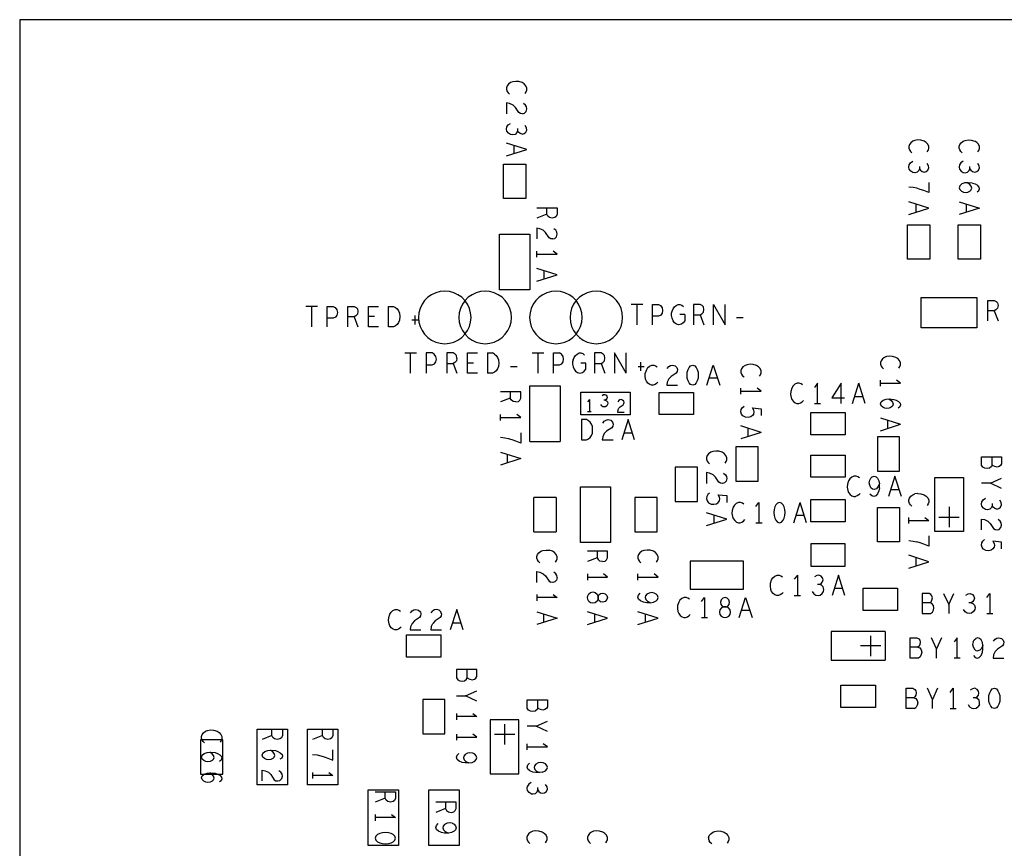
# Model space of a CAD drawing. Extents: x 179 to 509, y 207 to 417.
# Tile 3 of 14: x 244 to 292, y 329 to 370. Entities that reach past the tile are written whole.
import ezdxf

# ---------------------------------------------------------------- set-up
doc = ezdxf.new("R2010")
doc.units = 0
doc.layers.add('RVP8-IFD_G_bassy_art', color=2, linetype='CONTINUOUS')

msp = doc.modelspace()

# ---------------------------------------------------------------- linework, layer by layer
at = {"layer": 'RVP8-IFD_G_bassy_art'}
for points in [[(243.661, 369.786), (243.661, 289.786)], [(423.661, 289.786), (423.661, 369.786), (243.661, 369.786), (243.661, 369.786)], [(268.678, 366.137), (268.728, 366.213), (268.761, 366.302), (268.761, 366.403), (268.711, 366.517), (268.628, 366.606), (268.528, 366.669), (268.361, 366.72), (268.211, 366.733), (268.061, 366.707), (267.961, 366.669), (267.861, 366.593), (267.794, 366.505), (267.761, 366.416), (267.761, 366.327), (267.794, 366.239), (267.844, 366.163), (267.911, 366.099)], [(268.544, 365.13), (268.444, 365.143), (268.361, 365.193), (268.194, 365.447), (268.078, 365.561), (267.911, 365.637), (267.761, 365.662), (267.761, 365.13)], [(268.544, 365.13), (268.644, 365.155), (268.728, 365.244), (268.761, 365.371), (268.744, 365.472), (268.694, 365.561), (268.594, 365.637)], [(268.528, 364.123), (268.428, 364.148), (268.344, 364.211), (268.294, 364.287), (268.261, 364.199), (268.178, 364.11), (268.061, 364.085), (267.961, 364.097), (267.861, 364.161), (267.778, 364.262), (267.761, 364.363), (267.778, 364.477), (267.844, 364.579), (267.961, 364.655)], [(268.528, 364.123), (268.628, 364.148), (268.711, 364.211), (268.761, 364.325), (268.744, 364.439), (268.678, 364.553)], [(268.294, 364.401), (268.294, 364.287)], [(268.761, 363.356), (267.761, 363.673)], [(268.111, 363.559), (268.111, 363.153)], [(288.578, 363.237), (288.628, 363.313), (288.661, 363.402), (288.661, 363.503), (288.611, 363.617), (288.528, 363.706), (288.428, 363.769), (288.261, 363.82), (288.111, 363.833), (287.961, 363.807), (287.861, 363.769), (287.761, 363.693), (287.694, 363.605), (287.661, 363.516), (287.661, 363.427), (287.694, 363.339), (287.744, 363.263), (287.811, 363.199)], [(290.244, 363.263), (290.194, 363.339), (290.161, 363.427), (290.161, 363.516), (290.194, 363.605), (290.261, 363.693), (290.361, 363.769), (290.461, 363.807), (290.611, 363.833), (290.761, 363.82), (290.928, 363.769)], [(291.078, 363.237), (291.128, 363.313), (291.161, 363.402), (291.161, 363.503), (291.111, 363.617), (291.028, 363.706), (290.928, 363.769)], [(267.761, 363.039), (268.761, 363.356)], [(290.311, 363.199), (290.244, 363.263)], [(287.861, 362.217), (287.761, 362.281), (287.678, 362.382), (287.661, 362.483), (287.678, 362.597), (287.744, 362.699), (287.861, 362.775)], [(288.644, 362.559), (288.578, 362.673)], [(290.361, 362.775), (290.244, 362.699), (290.178, 362.597), (290.161, 362.483), (290.178, 362.382), (290.261, 362.281), (290.361, 362.217), (290.461, 362.205), (290.578, 362.23), (290.661, 362.319), (290.694, 362.407), (290.694, 362.521)], [(291.028, 362.268), (291.111, 362.331), (291.161, 362.445), (291.144, 362.559), (291.078, 362.673)], [(288.194, 362.521), (288.194, 362.407), (288.161, 362.319), (288.078, 362.23), (287.961, 362.205), (287.861, 362.217)], [(288.194, 362.407), (288.244, 362.331), (288.328, 362.268), (288.428, 362.243), (288.528, 362.268), (288.611, 362.331), (288.661, 362.445)], [(288.661, 362.445), (288.644, 362.559)], [(290.694, 362.407), (290.744, 362.331), (290.828, 362.268), (290.928, 362.243), (291.028, 362.268)], [(288.661, 361.729), (288.661, 361.223), (288.411, 361.324)], [(290.828, 361.691), (290.611, 361.717), (290.444, 361.704), (290.294, 361.653), (290.194, 361.565), (290.161, 361.463), (290.194, 361.375), (290.278, 361.299), (290.378, 361.248), (290.478, 361.235), (290.594, 361.248), (290.694, 361.299), (290.761, 361.362), (290.794, 361.451), (290.761, 361.552), (290.694, 361.628), (290.578, 361.717)], [(290.828, 361.691), (290.944, 361.653), (291.061, 361.59)], [(288.411, 361.324), (288.228, 361.387), (288.061, 361.438), (287.878, 361.476), (287.661, 361.501)], [(291.044, 361.261), (291.128, 361.324), (291.161, 361.413), (291.144, 361.501), (291.061, 361.59)], [(287.661, 360.139), (288.661, 360.456), (287.661, 360.773)], [(288.011, 360.659), (288.011, 360.253)], [(290.161, 360.773), (291.161, 360.456)], [(290.511, 360.659), (290.511, 360.253)], [(269.261, 360.469), (270.261, 360.469), (270.261, 360.153), (270.211, 360.051), (270.144, 359.988), (270.011, 359.963)], [(270.011, 359.963), (269.878, 359.988), (269.794, 360.064), (269.744, 360.153), (269.261, 359.963)], [(269.744, 360.153), (269.744, 360.469)], [(291.161, 360.456), (290.161, 360.139)], [(270.044, 358.93), (269.944, 358.943), (269.861, 358.993), (269.694, 359.247), (269.578, 359.361), (269.411, 359.437), (269.261, 359.462), (269.261, 358.93)], [(270.044, 358.93), (270.144, 358.955), (270.228, 359.044), (270.261, 359.171), (270.244, 359.272), (270.194, 359.361), (270.094, 359.437)], [(269.261, 358.024), (269.261, 358.328)], [(269.261, 358.176), (270.261, 358.176), (270.061, 358.328)], [(269.261, 356.839), (270.261, 357.156), (269.261, 357.473)], [(269.611, 357.359), (269.611, 356.953)], [(291.578, 354.886), (291.578, 355.886), (291.894, 355.886), (291.996, 355.836), (292.059, 355.769), (292.084, 355.636), (292.059, 355.503), (291.983, 355.419), (291.894, 355.369), (291.578, 355.369)], [(258.402, 355.586), (257.82, 355.586)], [(258.111, 355.586), (258.111, 354.586)], [(258.878, 354.586), (258.878, 355.586), (259.182, 355.586), (259.283, 355.536), (259.359, 355.419), (259.384, 355.286), (259.359, 355.153), (259.296, 355.053), (259.182, 355.003), (258.878, 355.003)], [(259.898, 354.586), (259.898, 355.586), (260.214, 355.586), (260.316, 355.536), (260.379, 355.469), (260.404, 355.336), (260.379, 355.203), (260.303, 355.119), (260.214, 355.069), (259.898, 355.069)], [(260.918, 354.586), (260.918, 355.586), (261.424, 355.586)], [(274.502, 355.686), (273.92, 355.686)], [(274.211, 355.686), (274.211, 354.686)], [(274.978, 354.686), (274.978, 355.686), (275.282, 355.686), (275.383, 355.636), (275.459, 355.519), (275.484, 355.386), (275.459, 355.253), (275.396, 355.153), (275.282, 355.103), (274.978, 355.103)], [(275.947, 355.003), (275.922, 355.136), (275.922, 355.253), (275.947, 355.353), (275.998, 355.469), (276.074, 355.569), (276.15, 355.636), (276.251, 355.686), (276.34, 355.686), (276.441, 355.653), (276.517, 355.586)], [(277.524, 355.436), (277.499, 355.569), (277.436, 355.636), (277.334, 355.686), (277.018, 355.686), (277.018, 354.686)], [(277.334, 355.169), (277.423, 355.219), (277.499, 355.303), (277.524, 355.436)], [(278, 354.686), (278, 355.686), (278.582, 354.686), (278.582, 355.686)], [(291.894, 355.369), (292.084, 354.886)], [(260.214, 355.069), (260.404, 354.586)], [(260.918, 355.103), (261.222, 355.103)], [(263.376, 354.919), (263.072, 354.919)], [(263.211, 355.136), (263.211, 354.703)], [(276.58, 355.186), (276.58, 354.886), (276.504, 354.786), (276.416, 354.719), (276.289, 354.686), (276.162, 354.719), (276.074, 354.786), (275.998, 354.886), (275.947, 355.003)], [(276.58, 355.186), (276.327, 355.186)], [(277.018, 355.169), (277.334, 355.169), (277.524, 354.686)], [(279.476, 355.019), (279.146, 355.019)], [(261.424, 354.586), (260.918, 354.586)], [(262.72, 353.286), (263.302, 353.286)], [(263.011, 352.286), (263.011, 353.286)], [(263.778, 353.286), (263.778, 352.286)], [(263.778, 352.703), (264.082, 352.703), (264.196, 352.753), (264.259, 352.853), (264.284, 352.986), (264.259, 353.119), (264.183, 353.236), (264.082, 353.286), (263.778, 353.286)], [(264.798, 353.286), (264.798, 352.286)], [(265.304, 353.036), (265.279, 353.169), (265.216, 353.236), (265.114, 353.286), (264.798, 353.286)], [(265.304, 353.036), (265.279, 352.903), (265.203, 352.819), (265.114, 352.769)], [(265.818, 352.286), (265.818, 353.286), (266.324, 353.286)], [(266.812, 353.286), (266.812, 352.286)], [(266.812, 353.286), (267.066, 353.286)], [(267.167, 353.236), (267.066, 353.286)], [(267.167, 353.236), (267.243, 353.169), (267.306, 353.069), (267.357, 352.953), (267.37, 352.786), (267.357, 352.619), (267.306, 352.503), (267.243, 352.403), (267.167, 352.336), (267.066, 352.286)], [(269.02, 353.286), (269.602, 353.286)], [(269.311, 353.286), (269.311, 352.286)], [(270.078, 352.286), (270.078, 353.286), (270.382, 353.286)], [(270.078, 352.703), (270.382, 352.703), (270.496, 352.753), (270.559, 352.853), (270.584, 352.986), (270.559, 353.119), (270.483, 353.236), (270.382, 353.286)], [(271.047, 352.953), (271.022, 352.853), (271.022, 352.736), (271.047, 352.603), (271.098, 352.486), (271.174, 352.386), (271.262, 352.319), (271.389, 352.286), (271.516, 352.319), (271.604, 352.386), (271.68, 352.486), (271.68, 352.786), (271.427, 352.786)], [(271.047, 352.953), (271.098, 353.069), (271.174, 353.169), (271.25, 353.236), (271.351, 353.286), (271.44, 353.286), (271.541, 353.253), (271.617, 353.186)], [(272.118, 353.286), (272.118, 352.286)], [(272.434, 352.769), (272.523, 352.819), (272.599, 352.903), (272.624, 353.036), (272.599, 353.169), (272.536, 353.236), (272.434, 353.286), (272.118, 353.286)], [(273.682, 352.286), (273.1, 353.286), (273.1, 352.286)], [(273.682, 352.286), (273.682, 353.286)], [(274.411, 352.403), (274.411, 352.836)], [(287.178, 352.537), (287.228, 352.613), (287.261, 352.702), (287.261, 352.803), (287.211, 352.917), (287.128, 353.006), (287.028, 353.069), (286.861, 353.12), (286.711, 353.133), (286.561, 353.107), (286.461, 353.069), (286.361, 352.993), (286.294, 352.905), (286.261, 352.816), (286.261, 352.727), (286.294, 352.639), (286.344, 352.563), (286.411, 352.499)], [(264.798, 352.769), (265.114, 352.769), (265.304, 352.286)], [(265.818, 352.803), (266.122, 352.803)], [(267.946, 352.619), (268.276, 352.619)], [(272.118, 352.769), (272.434, 352.769), (272.624, 352.286)], [(274.272, 352.619), (274.576, 352.619)], [(274.741, 352.553), (274.678, 352.453), (274.627, 352.286)], [(274.741, 352.553), (274.83, 352.636), (274.944, 352.686), (275.045, 352.686), (275.134, 352.653), (275.21, 352.603)], [(275.71, 352.519), (275.786, 352.619), (275.875, 352.669), (275.976, 352.686), (276.103, 352.653), (276.192, 352.569), (276.217, 352.469), (276.204, 352.369), (276.154, 352.286), (275.9, 352.119), (275.786, 352.003), (275.71, 351.836), (275.685, 351.686), (276.217, 351.686)], [(277.674, 351.686), (277.991, 352.686), (278.308, 351.686)], [(280.278, 352.137), (280.328, 352.213), (280.361, 352.302), (280.361, 352.403), (280.311, 352.517), (280.228, 352.606), (280.128, 352.669), (279.961, 352.72), (279.811, 352.733), (279.661, 352.707), (279.561, 352.669), (279.461, 352.593), (279.394, 352.505), (279.361, 352.416), (279.361, 352.327), (279.394, 352.239), (279.444, 352.163), (279.511, 352.099)], [(266.324, 352.286), (265.818, 352.286)], [(267.066, 352.286), (266.812, 352.286)], [(274.64, 351.986), (274.614, 352.136), (274.627, 352.286)], [(275.248, 351.836), (275.184, 351.769), (275.108, 351.719), (275.02, 351.686), (274.931, 351.686), (274.842, 351.719), (274.754, 351.786), (274.678, 351.886), (274.64, 351.986)], [(278.194, 352.036), (277.788, 352.036)], [(286.261, 351.644), (286.261, 351.948)], [(286.261, 351.796), (287.261, 351.796), (287.061, 351.948)], [(268.461, 351.369), (267.461, 351.369)], [(267.944, 351.369), (267.944, 351.053)], [(268.461, 351.053), (268.461, 351.369)], [(268.911, 348.906), (268.911, 351.666)], [(268.911, 351.666), (270.411, 351.666), (270.411, 348.906)], [(279.361, 351.244), (279.361, 351.548)], [(279.361, 351.396), (280.361, 351.396), (280.161, 351.548)], [(281.827, 351.386), (281.814, 351.236), (281.84, 351.086), (281.878, 350.986), (281.954, 350.886), (282.042, 350.819), (282.131, 350.786), (282.22, 350.786), (282.308, 350.819), (282.384, 350.869), (282.448, 350.936)], [(282.41, 351.703), (282.334, 351.753), (282.245, 351.786), (282.144, 351.786), (282.03, 351.736), (281.941, 351.653), (281.878, 351.553), (281.827, 351.386)], [(283.151, 350.786), (283.151, 351.786), (282.999, 351.586)], [(284.323, 350.786), (284.323, 351.786), (283.854, 351.069)], [(284.874, 350.786), (285.191, 351.786)], [(285.508, 350.786), (285.191, 351.786)], [(268.211, 350.863), (268.078, 350.888), (267.994, 350.964), (267.944, 351.053), (267.461, 350.863)], [(268.211, 350.863), (268.344, 350.888), (268.411, 350.951), (268.461, 351.053)], [(271.441, 351.346), (273.881, 351.346)], [(271.441, 350.226), (271.441, 351.346)], [(271.861, 350.986), (271.769, 350.862)], [(271.861, 350.986), (271.861, 350.366)], [(272.645, 350.947), (272.698, 350.926), (272.752, 350.874), (272.767, 350.802), (272.76, 350.74), (272.721, 350.678), (272.66, 350.626), (272.599, 350.616), (272.53, 350.626), (272.468, 350.668), (272.422, 350.74)], [(272.484, 351.184), (272.553, 351.226), (272.622, 351.236), (272.691, 351.205), (272.729, 351.153), (272.744, 351.091)], [(272.744, 351.091), (272.729, 351.029), (272.691, 350.978), (272.645, 350.947), (272.576, 350.947)], [(273.265, 350.449), (273.311, 350.552), (273.38, 350.625), (273.534, 350.728), (273.564, 350.78), (273.572, 350.842), (273.557, 350.904), (273.503, 350.955), (273.426, 350.976), (273.365, 350.966), (273.311, 350.935), (273.265, 350.873)], [(273.881, 351.346), (273.881, 350.226)], [(283.854, 351.069), (284.488, 351.069)], [(284.988, 351.136), (285.394, 351.136)], [(286.261, 350.763), (286.294, 350.865), (286.394, 350.953), (286.544, 351.004), (286.711, 351.017), (286.928, 350.991), (287.044, 350.953), (287.161, 350.89), (287.244, 350.801), (287.261, 350.713), (287.228, 350.624), (287.144, 350.561)], [(286.678, 351.017), (286.794, 350.928), (286.861, 350.852), (286.894, 350.751), (286.861, 350.662)], [(273.265, 350.449), (273.25, 350.356)], [(279.578, 350.11), (279.461, 350.173), (279.394, 350.262), (279.361, 350.376), (279.378, 350.49), (279.428, 350.579), (279.511, 350.655)], [(279.928, 350.566), (280.361, 350.528), (280.361, 350.186)], [(279.994, 350.275), (280.011, 350.363), (279.994, 350.452), (279.928, 350.566)], [(282.999, 350.786), (283.303, 350.786)], [(286.861, 350.662), (286.794, 350.599), (286.694, 350.548), (286.578, 350.535), (286.478, 350.548), (286.378, 350.599), (286.294, 350.675), (286.261, 350.763)], [(267.461, 349.944), (267.461, 350.248)], [(267.461, 350.096), (268.461, 350.096), (268.261, 350.248)], [(273.881, 350.226), (271.441, 350.226)], [(271.953, 350.366), (271.769, 350.366)], [(272.52, 349.819), (272.596, 349.919), (272.685, 349.969), (272.786, 349.986), (272.913, 349.953), (273.002, 349.869)], [(273.25, 350.356), (273.572, 350.356)], [(274.098, 348.986), (273.781, 349.986), (273.464, 348.986)], [(279.994, 350.275), (279.928, 350.186), (279.844, 350.123), (279.711, 350.097), (279.578, 350.11)], [(286.261, 350.073), (287.261, 349.756)], [(286.611, 349.959), (286.611, 349.553)], [(272.964, 349.586), (272.71, 349.419), (272.596, 349.303), (272.52, 349.136), (272.495, 348.986), (273.027, 348.986)], [(273.002, 349.869), (273.027, 349.769), (273.014, 349.669), (272.964, 349.586)], [(280.361, 349.356), (279.361, 349.673)], [(279.711, 349.153), (279.711, 349.559)], [(286.261, 349.439), (287.261, 349.756)], [(268.461, 348.823), (268.211, 348.924), (268.028, 348.987), (267.861, 349.038), (267.678, 349.076), (267.461, 349.101)], [(268.461, 349.329), (268.461, 348.823)], [(273.578, 349.336), (273.984, 349.336)], [(280.361, 349.356), (279.361, 349.039)], [(268.911, 348.906), (270.411, 348.906)], [(267.461, 348.373), (268.461, 348.056)], [(268.461, 348.056), (267.461, 347.739)], [(267.811, 347.853), (267.811, 348.259)], [(278.111, 348.433), (277.961, 348.407), (277.861, 348.369), (277.761, 348.293), (277.694, 348.205), (277.661, 348.116), (277.661, 348.027), (277.694, 347.939), (277.744, 347.863), (277.811, 347.799)], [(278.578, 347.837), (278.628, 347.913), (278.661, 348.002), (278.661, 348.103), (278.611, 348.217), (278.528, 348.306), (278.428, 348.369), (278.261, 348.42), (278.111, 348.433)], [(291.794, 347.755), (291.794, 348.147)], [(277.661, 347.362), (277.661, 346.83)], [(278.444, 346.83), (278.344, 346.843), (278.261, 346.893), (278.094, 347.147), (277.978, 347.261), (277.811, 347.337), (277.661, 347.362)], [(278.494, 347.337), (278.594, 347.261), (278.644, 347.172), (278.661, 347.071), (278.628, 346.944), (278.544, 346.855), (278.444, 346.83)], [(284.954, 347.186), (284.84, 347.136), (284.751, 347.053), (284.688, 346.953), (284.637, 346.786), (284.624, 346.636), (284.65, 346.486), (284.688, 346.386), (284.764, 346.286), (284.852, 346.219), (284.941, 346.186), (285.03, 346.186)], [(285.22, 347.103), (285.144, 347.153), (285.055, 347.186), (284.954, 347.186)], [(287.298, 346.186), (286.981, 347.186), (286.664, 346.186)], [(291.711, 346.836), (292.261, 347.089)], [(286.214, 346.619), (286.189, 346.469), (286.126, 346.319), (286.037, 346.219), (285.936, 346.186), (285.834, 346.219), (285.746, 346.303)], [(286.214, 346.619), (286.214, 346.803)], [(286.778, 346.536), (287.184, 346.536)], [(292.261, 346.583), (291.711, 346.836), (291.261, 346.836)], [(269.111, 344.436), (269.111, 346.136)], [(270.211, 346.136), (269.111, 346.136)], [(270.211, 346.136), (270.211, 344.436)], [(277.811, 346.355), (277.728, 346.279), (277.678, 346.19), (277.661, 346.076), (277.694, 345.962), (277.761, 345.873), (277.878, 345.81), (278.011, 345.797), (278.144, 345.823), (278.228, 345.886), (278.294, 345.975), (278.311, 346.063), (278.294, 346.152), (278.228, 346.266), (278.661, 346.228), (278.661, 345.886)], [(285.258, 346.336), (285.194, 346.269), (285.118, 346.219), (285.03, 346.186)], [(287.811, 345.699), (287.744, 345.763), (287.694, 345.839), (287.661, 345.927), (287.661, 346.016), (287.694, 346.105), (287.761, 346.193), (287.861, 346.269), (287.961, 346.307)], [(288.111, 346.333), (287.961, 346.307)], [(288.111, 346.333), (288.261, 346.32), (288.428, 346.269), (288.528, 346.206), (288.611, 346.117), (288.661, 346.003), (288.661, 345.902), (288.628, 345.813), (288.578, 345.737)], [(292.028, 345.563), (291.928, 345.588), (291.844, 345.651), (291.794, 345.727), (291.761, 345.639), (291.678, 345.55), (291.561, 345.525), (291.461, 345.537), (291.361, 345.601), (291.278, 345.702), (291.261, 345.803), (291.278, 345.917), (291.344, 346.019), (291.461, 346.095)], [(278.978, 345.653), (278.927, 345.486), (278.914, 345.336), (278.94, 345.186), (278.978, 345.086), (279.054, 344.986)], [(279.51, 345.803), (279.434, 345.853), (279.345, 345.886), (279.244, 345.886), (279.13, 345.836), (279.041, 345.753), (278.978, 345.653)], [(280.099, 345.686), (280.251, 345.886)], [(280.251, 345.886), (280.251, 344.886)], [(281.974, 344.886), (282.291, 345.886)], [(282.608, 344.886), (282.291, 345.886)], [(289.661, 345.666), (289.661, 344.666)], [(291.794, 345.841), (291.794, 345.727)], [(292.028, 345.563), (292.128, 345.588), (292.211, 345.651), (292.261, 345.765), (292.244, 345.879), (292.178, 345.993)], [(278.661, 345.056), (277.661, 345.373)], [(277.661, 344.739), (278.661, 345.056)], [(278.011, 345.259), (278.011, 344.853)], [(279.054, 344.986), (279.142, 344.919), (279.231, 344.886), (279.32, 344.886), (279.408, 344.919), (279.484, 344.969), (279.548, 345.036)], [(282.494, 345.236), (282.088, 345.236)], [(287.661, 344.844), (287.661, 345.148)], [(288.461, 345.148), (288.661, 344.996)], [(289.161, 345.166), (290.161, 345.166)], [(291.261, 344.53), (291.261, 345.062), (291.411, 345.037), (291.578, 344.961), (291.694, 344.847), (291.861, 344.593), (291.944, 344.543), (292.044, 344.53), (292.144, 344.555), (292.228, 344.644), (292.261, 344.771), (292.244, 344.872), (292.194, 344.961), (292.094, 345.037)], [(280.099, 344.886), (280.403, 344.886)], [(287.661, 344.996), (288.661, 344.996)], [(269.111, 344.436), (270.211, 344.436)], [(288.661, 344.229), (288.661, 343.723), (288.411, 343.824), (288.228, 343.887), (288.061, 343.938)], [(287.661, 344.001), (287.878, 343.976), (288.061, 343.938)], [(292.261, 343.586), (292.261, 343.928), (291.828, 343.966), (291.894, 343.852), (291.911, 343.763), (291.894, 343.675), (291.828, 343.586), (291.744, 343.523), (291.611, 343.497), (291.478, 343.51), (291.361, 343.573), (291.294, 343.662), (291.261, 343.776), (291.278, 343.89), (291.328, 343.979), (291.411, 344.055)], [(269.411, 342.899), (269.344, 342.963), (269.294, 343.039), (269.261, 343.127), (269.261, 343.216), (269.294, 343.305), (269.361, 343.393), (269.461, 343.469), (269.561, 343.507), (269.711, 343.533), (269.861, 343.52)], [(270.178, 342.937), (270.228, 343.013), (270.261, 343.102), (270.261, 343.203), (270.211, 343.317), (270.128, 343.406), (270.028, 343.469), (269.861, 343.52)], [(272.761, 343.469), (271.761, 343.469)], [(272.244, 343.469), (272.244, 343.153), (271.761, 342.963)], [(272.244, 343.153), (272.294, 343.064)], [(272.511, 342.963), (272.644, 342.988), (272.711, 343.051), (272.761, 343.153), (272.761, 343.469)], [(275.178, 342.937), (275.228, 343.013), (275.261, 343.102), (275.261, 343.203), (275.211, 343.317), (275.128, 343.406), (275.028, 343.469), (274.861, 343.52), (274.711, 343.533), (274.561, 343.507), (274.461, 343.469), (274.361, 343.393), (274.294, 343.305), (274.261, 343.216), (274.261, 343.127), (274.294, 343.039), (274.344, 342.963), (274.411, 342.899)], [(288.661, 342.956), (287.661, 343.273)], [(288.011, 343.159), (288.011, 342.753)], [(272.511, 342.963), (272.378, 342.988), (272.294, 343.064)], [(287.661, 342.639), (288.661, 342.956)], [(269.261, 341.93), (269.261, 342.462), (269.411, 342.437), (269.578, 342.361), (269.694, 342.247), (269.861, 341.993), (269.944, 341.943)], [(270.261, 342.171), (270.244, 342.272), (270.194, 342.361), (270.094, 342.437)], [(270.261, 342.171), (270.228, 342.044)], [(271.761, 342.348), (271.761, 342.044)], [(271.761, 342.196), (272.761, 342.196)], [(272.761, 342.196), (272.561, 342.348)], [(274.261, 342.044), (274.261, 342.348)], [(274.261, 342.196), (275.261, 342.196), (275.061, 342.348)], [(280.878, 341.486), (280.84, 341.586), (280.814, 341.736), (280.827, 341.886), (280.878, 342.053), (280.941, 342.153), (281.03, 342.236), (281.144, 342.286), (281.245, 342.286), (281.334, 342.253), (281.41, 342.203)], [(282.151, 342.286), (281.999, 342.086)], [(282.151, 342.286), (282.151, 341.286)], [(283.26, 341.819), (283.336, 341.869), (283.399, 341.953), (283.424, 342.053), (283.399, 342.153), (283.336, 342.236), (283.222, 342.286), (283.108, 342.269), (282.994, 342.203)], [(284.508, 341.286), (284.191, 342.286), (283.874, 341.286)], [(270.228, 342.044), (270.144, 341.955), (270.044, 341.93), (269.944, 341.943)], [(282.892, 341.486), (282.968, 341.369), (283.07, 341.303), (283.184, 341.286), (283.285, 341.303), (283.386, 341.386), (283.45, 341.486), (283.462, 341.586), (283.437, 341.703), (283.348, 341.786), (283.26, 341.819), (283.146, 341.819)], [(283.988, 341.636), (284.394, 341.636)], [(269.261, 341.328), (269.261, 341.024)], [(270.261, 341.176), (269.261, 341.176)], [(270.061, 341.328), (270.261, 341.176)], [(274.694, 340.923), (274.544, 340.948), (274.394, 341.011), (274.294, 341.1), (274.261, 341.201), (274.294, 341.303), (274.378, 341.391)], [(274.628, 341.265), (274.611, 341.176), (274.644, 341.075), (274.728, 340.999), (274.878, 340.923), (274.694, 340.923)], [(274.878, 340.923), (275.028, 340.948), (275.161, 341.011), (275.228, 341.087), (275.261, 341.176), (275.228, 341.277), (275.161, 341.353), (275.061, 341.404), (274.928, 341.429), (274.811, 341.404), (274.694, 341.341), (274.628, 341.265)], [(276.81, 341.103), (276.734, 341.153), (276.645, 341.186), (276.544, 341.186), (276.43, 341.136), (276.341, 341.053), (276.278, 340.953), (276.227, 340.786), (276.214, 340.636), (276.24, 340.486), (276.278, 340.386), (276.354, 340.286), (276.442, 340.219), (276.531, 340.186), (276.62, 340.186), (276.708, 340.219), (276.784, 340.269), (276.848, 340.336)], [(277.399, 340.986), (277.551, 341.186)], [(277.551, 341.186), (277.551, 340.186)], [(279.274, 340.186), (279.591, 341.186), (279.908, 340.186)], [(281.448, 341.436), (281.384, 341.369), (281.308, 341.319), (281.22, 341.286), (281.131, 341.286), (281.042, 341.319), (280.954, 341.386), (280.878, 341.486)], [(281.999, 341.286), (282.303, 341.286)], [(288.672, 341.386), (288.33, 341.386), (288.33, 340.386), (288.748, 340.386), (288.836, 340.453), (288.887, 340.553), (288.912, 340.669), (288.887, 340.786), (288.811, 340.886), (288.722, 340.919), (288.33, 340.919)], [(288.722, 340.919), (288.773, 340.969), (288.811, 341.053), (288.836, 341.169), (288.811, 341.269), (288.76, 341.336), (288.672, 341.386)], [(289.388, 341.386), (289.641, 340.836), (289.641, 340.386)], [(289.641, 340.836), (289.894, 341.386)], [(290.484, 341.303), (290.598, 341.369), (290.712, 341.386), (290.826, 341.336), (290.889, 341.253), (290.914, 341.153), (290.889, 341.053), (290.826, 340.969), (290.75, 340.919), (290.636, 340.919)], [(291.529, 341.186), (291.681, 341.386)], [(291.681, 341.386), (291.681, 340.386)], [(290.75, 340.919), (290.838, 340.886), (290.927, 340.803), (290.952, 340.686), (290.94, 340.586), (290.876, 340.486), (290.775, 340.403), (290.674, 340.386), (290.56, 340.403), (290.458, 340.469), (290.382, 340.586)], [(262.231, 339.586), (262.142, 339.619), (262.054, 339.686), (261.978, 339.786), (261.94, 339.886), (261.914, 340.036), (261.927, 340.186), (261.978, 340.353), (262.041, 340.453), (262.13, 340.536), (262.244, 340.586), (262.345, 340.586), (262.434, 340.553), (262.51, 340.503)], [(263.01, 340.419), (263.086, 340.519), (263.175, 340.569), (263.276, 340.586), (263.403, 340.553), (263.492, 340.469), (263.517, 340.369), (263.504, 340.269), (263.454, 340.186), (263.2, 340.019), (263.086, 339.903), (263.01, 339.736), (262.985, 339.586), (263.517, 339.586)], [(264.03, 340.419), (264.106, 340.519)], [(264.537, 340.369), (264.512, 340.469), (264.423, 340.553), (264.296, 340.586), (264.195, 340.569), (264.106, 340.519)], [(264.537, 340.369), (264.524, 340.269), (264.474, 340.186), (264.22, 340.019), (264.106, 339.903)], [(265.291, 340.586), (264.974, 339.586)], [(265.608, 339.586), (265.291, 340.586)], [(269.261, 340.473), (270.261, 340.156)], [(269.611, 339.953), (269.611, 340.359)], [(271.761, 339.839), (272.761, 340.156), (271.761, 340.473)], [(272.111, 340.359), (272.111, 339.953)], [(274.261, 339.839), (275.261, 340.156), (274.261, 340.473)], [(274.611, 340.359), (274.611, 339.953)], [(277.399, 340.186), (277.703, 340.186)], [(279.794, 340.536), (279.388, 340.536)], [(291.529, 340.386), (291.833, 340.386)], [(262.548, 339.736), (262.484, 339.669), (262.408, 339.619), (262.32, 339.586), (262.231, 339.586)], [(264.03, 339.736), (264.005, 339.586)], [(264.03, 339.736), (264.106, 339.903)], [(265.088, 339.936), (265.494, 339.936)], [(270.261, 340.156), (269.261, 339.839)], [(264.005, 339.586), (264.537, 339.586)], [(283.821, 339.496), (283.821, 338.076), (286.501, 338.076)], [(286.501, 339.496), (283.821, 339.496)], [(285.781, 338.286), (285.781, 339.286)], [(286.501, 339.496), (286.501, 338.076)], [(288.148, 338.186), (287.73, 338.186), (287.73, 339.186)], [(287.73, 339.186), (288.072, 339.186), (288.16, 339.136), (288.211, 339.069)], [(289.041, 338.636), (288.788, 339.186)], [(289.294, 339.186), (289.041, 338.636)], [(290.061, 339.186), (289.909, 338.986)], [(290.061, 338.186), (290.061, 339.186)], [(291.334, 338.803), (291.309, 338.953), (291.246, 339.086), (291.17, 339.153), (291.081, 339.186), (290.98, 339.153)], [(291.86, 339.019), (291.936, 339.119), (292.025, 339.169), (292.126, 339.186), (292.253, 339.153), (292.342, 339.069), (292.367, 338.969), (292.354, 338.869), (292.304, 338.786), (292.05, 338.619), (291.936, 338.503), (291.86, 338.336), (291.835, 338.186), (292.367, 338.186)], [(286.281, 338.786), (285.281, 338.786)], [(288.122, 338.719), (287.73, 338.719)], [(288.211, 339.069), (288.236, 338.969), (288.211, 338.853), (288.173, 338.769), (288.122, 338.719), (288.211, 338.686), (288.287, 338.586), (288.312, 338.469), (288.287, 338.353), (288.236, 338.253), (288.148, 338.186)], [(290.853, 338.986), (290.828, 338.853), (290.853, 338.736), (290.916, 338.619), (290.992, 338.553), (291.081, 338.536)], [(290.853, 338.986), (290.904, 339.086), (290.98, 339.153)], [(291.056, 338.186), (291.157, 338.219), (291.246, 338.319), (291.309, 338.469), (291.334, 338.619), (291.334, 338.803), (291.258, 338.653), (291.182, 338.569), (291.081, 338.536)], [(289.041, 338.186), (289.041, 338.636)], [(290.866, 338.303), (290.954, 338.219), (291.056, 338.186)], [(290.213, 338.186), (289.909, 338.186)], [(265.281, 337.617), (265.281, 337.199), (265.348, 337.111), (265.448, 337.06), (265.564, 337.035), (265.681, 337.06), (265.781, 337.136), (265.814, 337.225), (265.814, 337.617)], [(265.814, 337.225), (265.864, 337.174), (265.948, 337.136), (266.064, 337.111), (266.164, 337.136), (266.231, 337.187), (266.281, 337.275), (266.281, 337.617), (265.281, 337.617)], [(286.011, 335.736), (284.311, 335.736), (284.311, 336.836)], [(284.311, 336.836), (286.011, 336.836), (286.011, 335.736)], [(265.281, 336.306), (265.731, 336.306), (266.281, 336.559)], [(266.281, 336.053), (265.731, 336.306)], [(287.948, 335.686), (287.53, 335.686), (287.53, 336.686), (287.872, 336.686), (287.96, 336.636)], [(288.011, 336.353), (287.973, 336.269), (287.922, 336.219), (287.53, 336.219)], [(287.96, 336.636), (288.011, 336.569)], [(288.011, 336.569), (288.036, 336.469), (288.011, 336.353)], [(289.094, 336.686), (288.841, 336.136), (288.588, 336.686)], [(289.709, 336.486), (289.861, 336.686), (289.861, 335.686)], [(290.932, 336.686), (290.818, 336.669), (290.704, 336.603)], [(291.046, 336.269), (291.109, 336.353), (291.134, 336.453), (291.109, 336.553), (291.046, 336.636), (290.932, 336.686)], [(290.97, 336.219), (291.046, 336.269)], [(269.311, 335.725), (269.311, 336.117)], [(287.922, 336.219), (288.011, 336.186)], [(288.011, 336.186), (288.087, 336.086), (288.112, 335.969), (288.087, 335.853), (288.036, 335.753)], [(288.841, 335.686), (288.841, 336.136)], [(290.602, 335.886), (290.678, 335.769), (290.78, 335.703), (290.894, 335.686), (290.995, 335.703), (291.096, 335.786)], [(290.97, 336.219), (290.856, 336.219)], [(291.16, 335.886), (291.172, 335.986), (291.147, 336.103), (291.058, 336.186), (290.97, 336.219)], [(291.16, 335.886), (291.096, 335.786)], [(266.081, 335.438), (266.281, 335.286), (265.281, 335.286)], [(265.281, 335.438), (265.281, 335.134)], [(287.948, 335.686), (288.036, 335.753)], [(289.709, 335.686), (290.013, 335.686)], [(267.661, 334.906), (267.661, 333.906)], [(269.778, 334.553), (269.228, 334.806), (268.778, 334.806)], [(269.228, 334.806), (269.778, 335.059)], [(252.811, 333.989), (252.744, 334.053), (252.694, 334.129), (252.661, 334.217), (252.661, 334.306), (252.694, 334.395), (252.761, 334.483), (252.861, 334.559), (252.961, 334.597), (253.111, 334.623), (253.261, 334.61), (253.428, 334.559), (253.528, 334.496), (253.611, 334.407), (253.661, 334.293), (253.661, 334.192), (253.628, 334.103), (253.578, 334.027)], [(255.661, 334.659), (256.661, 334.659), (256.661, 334.343), (256.611, 334.241), (256.544, 334.178), (256.411, 334.153), (256.278, 334.178), (256.194, 334.254), (256.144, 334.343), (255.661, 334.153)], [(256.144, 334.343), (256.144, 334.659)], [(258.161, 334.659), (259.161, 334.659), (259.161, 334.343), (259.111, 334.241), (259.044, 334.178)], [(259.044, 334.178), (258.911, 334.153), (258.778, 334.178), (258.694, 334.254), (258.644, 334.343), (258.161, 334.153)], [(258.644, 334.343), (258.644, 334.659)], [(265.281, 334.418), (265.281, 334.114)], [(265.281, 334.266), (266.281, 334.266), (266.081, 334.418)], [(268.161, 334.406), (267.161, 334.406)], [(268.778, 333.634), (268.778, 333.938)], [(268.778, 333.786), (269.778, 333.786), (269.578, 333.938)], [(252.978, 333.045), (252.878, 333.058), (252.778, 333.109), (252.694, 333.185), (252.661, 333.273), (252.694, 333.375), (252.794, 333.463), (252.944, 333.514), (253.111, 333.527), (253.328, 333.501), (253.444, 333.463), (253.561, 333.4), (253.644, 333.311), (253.661, 333.223), (253.628, 333.134), (253.544, 333.071)], [(253.261, 333.172), (253.294, 333.261), (253.261, 333.362), (253.194, 333.438), (253.078, 333.527)], [(255.978, 333.145), (255.878, 333.158), (255.778, 333.209), (255.694, 333.285), (255.661, 333.373), (255.694, 333.475), (255.794, 333.563), (255.944, 333.614), (256.111, 333.627)], [(256.261, 333.272), (256.294, 333.361), (256.261, 333.462), (256.194, 333.538), (256.078, 333.627)], [(256.111, 333.627), (256.328, 333.601), (256.444, 333.563), (256.561, 333.5), (256.644, 333.411), (256.661, 333.323), (256.628, 333.234), (256.544, 333.171)], [(258.161, 333.411), (258.378, 333.386), (258.561, 333.348), (258.728, 333.297), (258.911, 333.234), (259.161, 333.133), (259.161, 333.639)], [(265.898, 332.993), (265.714, 332.993), (265.564, 333.018), (265.414, 333.081), (265.314, 333.17), (265.281, 333.271), (265.314, 333.373), (265.398, 333.461)], [(253.261, 333.172), (253.194, 333.109), (253.094, 333.058), (252.978, 333.045)], [(256.261, 333.272), (256.194, 333.209), (256.094, 333.158), (255.978, 333.145)], [(268.778, 332.791), (268.811, 332.893), (268.894, 332.981)], [(269.144, 332.855), (269.128, 332.766), (269.161, 332.665), (269.244, 332.589), (269.394, 332.513)], [(269.544, 332.538), (269.678, 332.601), (269.744, 332.677), (269.778, 332.766), (269.744, 332.867), (269.678, 332.943), (269.578, 332.994), (269.444, 333.019), (269.328, 332.994), (269.211, 332.931), (269.144, 332.855)], [(252.978, 332.025), (252.878, 332.038), (252.778, 332.089), (252.694, 332.165), (252.661, 332.253), (252.694, 332.355), (252.794, 332.443), (252.944, 332.494), (253.111, 332.507), (253.328, 332.481), (253.444, 332.443), (253.561, 332.38), (253.644, 332.291), (253.661, 332.203), (253.628, 332.114), (253.544, 332.051)], [(253.261, 332.152), (253.294, 332.241), (253.261, 332.342), (253.194, 332.418), (253.078, 332.507)], [(255.661, 332.1), (255.661, 332.632), (255.811, 332.607), (255.978, 332.531), (256.094, 332.417), (256.261, 332.163), (256.344, 332.113), (256.444, 332.1), (256.544, 332.125), (256.628, 332.214), (256.661, 332.341), (256.644, 332.442), (256.594, 332.531), (256.494, 332.607)], [(258.961, 332.518), (259.161, 332.366), (258.161, 332.366)], [(258.161, 332.518), (258.161, 332.214)], [(268.811, 332.69), (268.778, 332.791)], [(269.544, 332.538), (269.394, 332.513), (269.211, 332.513), (269.061, 332.538), (268.911, 332.601), (268.811, 332.69)], [(253.261, 332.152), (253.194, 332.089), (253.094, 332.038), (252.978, 332.025)], [(268.978, 332.025), (268.861, 331.949), (268.794, 331.847)], [(269.311, 331.657), (269.361, 331.581), (269.444, 331.518), (269.544, 331.493), (269.644, 331.518), (269.728, 331.581), (269.778, 331.695), (269.761, 331.809), (269.694, 331.923)], [(261.261, 331.559), (262.261, 331.559), (262.261, 331.243), (262.211, 331.141), (262.144, 331.078)], [(261.744, 331.243), (261.744, 331.559)], [(268.878, 331.531), (268.794, 331.632), (268.778, 331.733), (268.794, 331.847)], [(268.978, 331.467), (268.878, 331.531)], [(268.978, 331.467), (269.078, 331.455), (269.194, 331.48), (269.278, 331.569), (269.311, 331.657), (269.311, 331.771)], [(262.144, 331.078), (262.011, 331.053), (261.878, 331.078), (261.794, 331.154), (261.744, 331.243), (261.261, 331.053)], [(265.261, 331.049), (264.261, 331.049)], [(264.744, 331.049), (264.744, 330.733), (264.261, 330.543)], [(264.744, 330.733), (264.794, 330.644), (264.878, 330.568), (265.011, 330.543), (265.144, 330.568), (265.211, 330.631), (265.261, 330.733), (265.261, 331.049)], [(261.261, 330.438), (261.261, 330.134)], [(262.061, 330.438), (262.261, 330.286)], [(262.261, 330.286), (261.261, 330.286)], [(265.061, 330.004), (264.928, 330.029), (264.811, 330.004), (264.694, 329.941), (264.628, 329.865), (264.611, 329.776), (264.644, 329.675), (264.728, 329.599), (264.878, 329.523), (264.694, 329.523), (264.544, 329.548), (264.394, 329.611), (264.294, 329.7), (264.261, 329.801), (264.294, 329.903), (264.378, 329.991)], [(265.061, 330.004), (265.161, 329.953), (265.228, 329.877), (265.261, 329.776), (265.228, 329.687), (265.161, 329.611), (265.028, 329.548), (264.878, 329.523)], [(261.761, 329.545), (261.611, 329.532), (261.478, 329.494), (261.378, 329.443), (261.294, 329.367), (261.261, 329.266), (261.294, 329.165), (261.378, 329.089), (261.478, 329.038), (261.611, 329), (261.761, 328.987), (261.911, 329), (262.044, 329.038)], [(261.911, 329.532), (261.761, 329.545)], [(262.044, 329.038), (262.144, 329.089), (262.228, 329.165), (262.261, 329.266), (262.228, 329.367), (262.144, 329.443), (262.044, 329.494), (261.911, 329.532)], [(269.678, 329.037), (269.728, 329.113), (269.761, 329.202), (269.761, 329.303), (269.711, 329.417), (269.628, 329.506), (269.528, 329.569), (269.361, 329.62), (269.211, 329.633), (269.061, 329.607), (268.961, 329.569), (268.861, 329.493), (268.794, 329.405), (268.761, 329.316), (268.761, 329.227), (268.794, 329.139), (268.844, 329.063), (268.911, 328.999)], [(272.211, 329.633), (272.061, 329.607), (271.961, 329.569), (271.861, 329.493), (271.794, 329.405), (271.761, 329.316), (271.761, 329.227), (271.794, 329.139), (271.844, 329.063), (271.911, 328.999)], [(272.678, 329.037), (272.728, 329.113), (272.761, 329.202), (272.761, 329.303), (272.711, 329.417), (272.628, 329.506), (272.528, 329.569), (272.361, 329.62), (272.211, 329.633)], [(277.761, 329.306), (277.794, 329.395), (277.861, 329.483), (277.961, 329.559), (278.061, 329.597), (278.211, 329.623), (278.361, 329.61), (278.528, 329.559), (278.628, 329.496), (278.711, 329.407), (278.761, 329.293), (278.761, 329.192), (278.728, 329.103), (278.678, 329.027)], [(277.761, 329.306), (277.761, 329.217), (277.794, 329.129)], [(277.911, 328.989), (277.844, 329.053), (277.794, 329.129)]]:
    msp.add_lwpolyline(points, dxfattribs=at)
for points in [[(268.711, 360.936), (267.611, 360.936), (267.611, 362.636), (268.711, 362.636), (268.711, 360.936)], [(268.911, 356.406), (267.411, 356.406), (267.411, 359.166), (268.911, 359.166), (268.911, 356.406)], [(288.711, 357.936), (287.611, 357.936), (287.611, 359.636), (288.711, 359.636), (288.711, 357.936)], [(291.211, 357.936), (290.111, 357.936), (290.111, 359.636), (291.211, 359.636), (291.211, 357.936)], [(263.401, 355.046), (263.421, 354.82), (263.479, 354.601), (263.575, 354.396), (263.705, 354.21), (263.865, 354.05), (264.051, 353.92), (264.256, 353.824), (264.475, 353.766), (264.701, 353.746), (264.927, 353.766), (265.146, 353.824), (265.351, 353.92), (265.537, 354.05), (265.697, 354.21), (265.827, 354.396), (265.923, 354.601), (265.981, 354.82), (266.001, 355.046), (265.981, 355.272), (265.923, 355.491), (265.827, 355.696), (265.697, 355.882), (265.537, 356.042), (265.351, 356.172), (265.146, 356.268), (264.927, 356.326), (264.701, 356.346), (264.475, 356.326), (264.256, 356.268), (264.051, 356.172), (263.865, 356.042), (263.705, 355.882), (263.575, 355.696), (263.479, 355.491), (263.421, 355.272), (263.401, 355.046)], [(265.401, 355.046), (265.421, 354.82), (265.479, 354.601), (265.575, 354.396), (265.705, 354.21), (265.865, 354.05), (266.051, 353.92), (266.256, 353.824), (266.475, 353.766), (266.701, 353.746), (266.927, 353.766), (267.146, 353.824), (267.351, 353.92), (267.537, 354.05), (267.697, 354.21), (267.827, 354.396), (267.923, 354.601), (267.981, 354.82), (268.001, 355.046), (267.981, 355.272), (267.923, 355.491), (267.827, 355.696), (267.697, 355.882), (267.537, 356.042), (267.351, 356.172), (267.146, 356.268), (266.927, 356.326), (266.701, 356.346), (266.475, 356.326), (266.256, 356.268), (266.051, 356.172), (265.865, 356.042), (265.705, 355.882), (265.575, 355.696), (265.479, 355.491), (265.421, 355.272), (265.401, 355.046)], [(268.901, 355.046), (268.921, 354.82), (268.979, 354.601), (269.075, 354.396), (269.205, 354.21), (269.365, 354.05), (269.551, 353.92), (269.756, 353.824), (269.975, 353.766), (270.201, 353.746), (270.427, 353.766), (270.646, 353.824), (270.851, 353.92), (271.037, 354.05), (271.197, 354.21), (271.327, 354.396), (271.423, 354.601), (271.481, 354.82), (271.501, 355.046), (271.481, 355.272), (271.423, 355.491), (271.327, 355.696), (271.197, 355.882), (271.037, 356.042), (270.851, 356.172), (270.646, 356.268), (270.427, 356.326), (270.201, 356.346), (269.975, 356.326), (269.756, 356.268), (269.551, 356.172), (269.365, 356.042), (269.205, 355.882), (269.075, 355.696), (268.979, 355.491), (268.921, 355.272), (268.901, 355.046)], [(270.901, 355.046), (270.921, 354.82), (270.979, 354.601), (271.075, 354.396), (271.205, 354.21), (271.365, 354.05), (271.551, 353.92), (271.756, 353.824), (271.975, 353.766), (272.201, 353.746), (272.427, 353.766), (272.646, 353.824), (272.851, 353.92), (273.037, 354.05), (273.197, 354.21), (273.327, 354.396), (273.423, 354.601), (273.481, 354.82), (273.501, 355.046), (273.481, 355.272), (273.423, 355.491), (273.327, 355.696), (273.197, 355.882), (273.037, 356.042), (272.851, 356.172), (272.646, 356.268), (272.427, 356.326), (272.201, 356.346), (271.975, 356.326), (271.756, 356.268), (271.551, 356.172), (271.365, 356.042), (271.205, 355.882), (271.075, 355.696), (270.979, 355.491), (270.921, 355.272), (270.901, 355.046)], [(291.041, 354.536), (288.281, 354.536), (288.281, 356.036), (291.041, 356.036), (291.041, 354.536)], [(262.457, 354.919), (262.406, 354.803), (262.343, 354.703), (262.267, 354.636), (262.166, 354.586), (261.912, 354.586), (261.912, 355.586), (262.166, 355.586), (262.267, 355.536), (262.343, 355.469), (262.406, 355.369), (262.457, 355.253), (262.47, 355.086), (262.457, 354.919)], [(276.743, 351.903), (276.705, 352.036), (276.692, 352.186), (276.705, 352.336), (276.743, 352.469), (276.794, 352.569), (276.87, 352.653), (276.971, 352.686), (277.072, 352.653), (277.148, 352.569), (277.199, 352.469), (277.237, 352.336), (277.25, 352.186), (277.237, 352.036), (277.199, 351.903), (277.148, 351.803), (277.072, 351.719), (276.971, 351.686), (276.87, 351.719), (276.794, 351.803), (276.743, 351.903)], [(277.011, 350.236), (275.311, 350.236), (275.311, 351.336), (277.011, 351.336), (277.011, 350.236)], [(271.716, 349.986), (271.462, 349.986), (271.462, 348.986), (271.716, 348.986), (271.817, 349.036), (271.893, 349.103), (271.956, 349.203), (272.007, 349.319), (272.02, 349.486), (272.007, 349.653), (271.956, 349.769), (271.893, 349.869), (271.817, 349.936), (271.716, 349.986)], [(284.511, 349.236), (282.811, 349.236), (282.811, 350.336), (284.511, 350.336), (284.511, 349.236)], [(286.111, 349.136), (286.111, 347.436), (287.211, 347.436), (287.211, 349.136), (286.111, 349.136)], [(279.111, 346.936), (280.211, 346.936), (280.211, 348.636), (279.111, 348.636), (279.111, 346.936)], [(282.811, 347.136), (282.811, 348.236), (284.511, 348.236), (284.511, 347.136), (282.811, 347.136)], [(292.144, 347.666), (292.044, 347.641), (291.928, 347.666), (291.844, 347.704), (291.794, 347.755), (291.761, 347.666), (291.661, 347.59), (291.544, 347.565), (291.428, 347.59), (291.328, 347.641), (291.261, 347.729), (291.261, 348.147), (292.261, 348.147), (292.261, 347.805), (292.211, 347.717), (292.144, 347.666)], [(276.111, 345.936), (277.211, 345.936), (277.211, 347.636), (276.111, 347.636), (276.111, 345.936)], [(285.872, 346.553), (285.796, 346.619), (285.733, 346.736), (285.708, 346.853), (285.733, 346.986), (285.784, 347.086), (285.86, 347.153), (285.961, 347.186), (286.05, 347.153), (286.126, 347.086), (286.189, 346.953), (286.214, 346.803), (286.138, 346.653), (286.062, 346.569), (285.961, 346.536), (285.872, 346.553)], [(288.951, 347.126), (290.371, 347.126), (290.371, 344.446), (288.951, 344.446), (288.951, 347.126)], [(271.411, 346.666), (272.911, 346.666), (272.911, 343.906), (271.411, 343.906), (271.411, 346.666)], [(274.111, 344.436), (275.211, 344.436), (275.211, 346.136), (274.111, 346.136), (274.111, 344.436)], [(282.811, 346.036), (284.511, 346.036), (284.511, 344.936), (282.811, 344.936), (282.811, 346.036)], [(281.499, 345.669), (281.448, 345.769), (281.372, 345.853), (281.271, 345.886), (281.17, 345.853), (281.094, 345.769), (281.043, 345.669), (281.005, 345.536), (280.992, 345.386), (281.005, 345.236), (281.043, 345.103), (281.094, 345.003), (281.17, 344.919), (281.271, 344.886), (281.372, 344.919), (281.448, 345.003), (281.499, 345.103), (281.537, 345.236), (281.55, 345.386), (281.537, 345.536), (281.499, 345.669)], [(287.211, 345.636), (287.211, 343.936), (286.111, 343.936), (286.111, 345.636), (287.211, 345.636)], [(282.811, 343.836), (282.811, 342.736), (284.511, 342.736), (284.511, 343.836), (282.811, 343.836)], [(276.841, 342.976), (276.841, 341.596), (279.481, 341.596), (279.481, 342.976), (276.841, 342.976)], [(287.111, 341.636), (287.111, 340.536), (285.411, 340.536), (285.411, 341.636), (287.111, 341.636)], [(272.028, 340.897), (271.911, 340.923), (271.828, 340.986), (271.778, 341.087), (271.761, 341.176), (271.778, 341.265), (271.828, 341.366), (271.911, 341.429), (272.028, 341.455), (272.144, 341.429), (272.244, 341.353), (272.294, 341.239), (272.294, 341.113), (272.244, 340.999), (272.144, 340.923), (272.028, 340.897)], [(272.328, 341.037), (272.294, 341.113), (272.294, 341.239), (272.328, 341.315), (272.411, 341.379), (272.528, 341.404), (272.644, 341.366), (272.728, 341.277), (272.761, 341.176), (272.728, 341.075), (272.644, 340.986), (272.528, 340.948), (272.411, 340.973), (272.328, 341.037)], [(278.571, 341.186), (278.47, 341.153), (278.381, 341.069), (278.343, 340.953), (278.368, 340.836), (278.432, 340.753), (278.508, 340.719), (278.394, 340.669), (278.318, 340.569), (278.292, 340.453), (278.318, 340.336), (278.381, 340.253), (278.482, 340.203), (278.571, 340.186), (278.66, 340.203), (278.761, 340.253), (278.824, 340.336), (278.85, 340.453), (278.824, 340.569), (278.748, 340.669), (278.634, 340.719), (278.508, 340.719), (278.634, 340.719), (278.71, 340.753), (278.774, 340.836), (278.799, 340.953), (278.761, 341.069), (278.672, 341.153), (278.571, 341.186)], [(264.511, 338.236), (262.811, 338.236), (262.811, 339.336), (264.511, 339.336), (264.511, 338.236)], [(291.901, 335.686), (291.8, 335.719), (291.724, 335.803), (291.673, 335.903), (291.635, 336.036), (291.622, 336.186), (291.635, 336.336), (291.673, 336.469), (291.724, 336.569), (291.8, 336.653), (291.901, 336.686), (292.002, 336.653), (292.078, 336.569), (292.129, 336.469), (292.167, 336.336), (292.18, 336.186), (292.167, 336.036), (292.129, 335.903), (292.078, 335.803), (292.002, 335.719), (291.901, 335.686)], [(263.611, 334.436), (264.711, 334.436), (264.711, 336.136), (263.611, 336.136), (263.611, 334.436)], [(269.661, 335.636), (269.561, 335.611), (269.444, 335.636), (269.361, 335.674), (269.311, 335.725), (269.278, 335.636), (269.178, 335.56), (269.061, 335.535), (268.944, 335.56), (268.844, 335.611), (268.778, 335.699), (268.778, 336.117), (269.778, 336.117), (269.778, 335.775), (269.728, 335.687), (269.661, 335.636)], [(266.951, 335.126), (266.951, 332.446), (268.371, 332.446), (268.371, 335.126), (266.951, 335.126)], [(256.911, 331.906), (255.411, 331.906), (255.411, 334.666), (256.911, 334.666), (256.911, 331.906)], [(259.411, 331.906), (257.911, 331.906), (257.911, 334.666), (259.411, 334.666), (259.411, 331.906)], [(253.711, 332.436), (253.711, 334.136), (252.611, 334.136), (252.611, 332.436), (253.711, 332.436)], [(265.948, 333.499), (265.831, 333.474), (265.714, 333.411), (265.648, 333.335), (265.631, 333.246), (265.664, 333.145), (265.748, 333.069), (265.898, 332.993), (266.048, 333.018), (266.181, 333.081), (266.248, 333.157), (266.281, 333.246), (266.248, 333.347), (266.181, 333.423), (266.081, 333.474), (265.948, 333.499)], [(262.411, 328.906), (260.911, 328.906), (260.911, 331.666), (262.411, 331.666), (262.411, 328.906)], [(265.411, 328.906), (263.911, 328.906), (263.911, 331.666), (265.411, 331.666), (265.411, 328.906)]]:
    msp.add_lwpolyline(points, close=True, dxfattribs=at)

doc.saveas('drawing.dxf')
